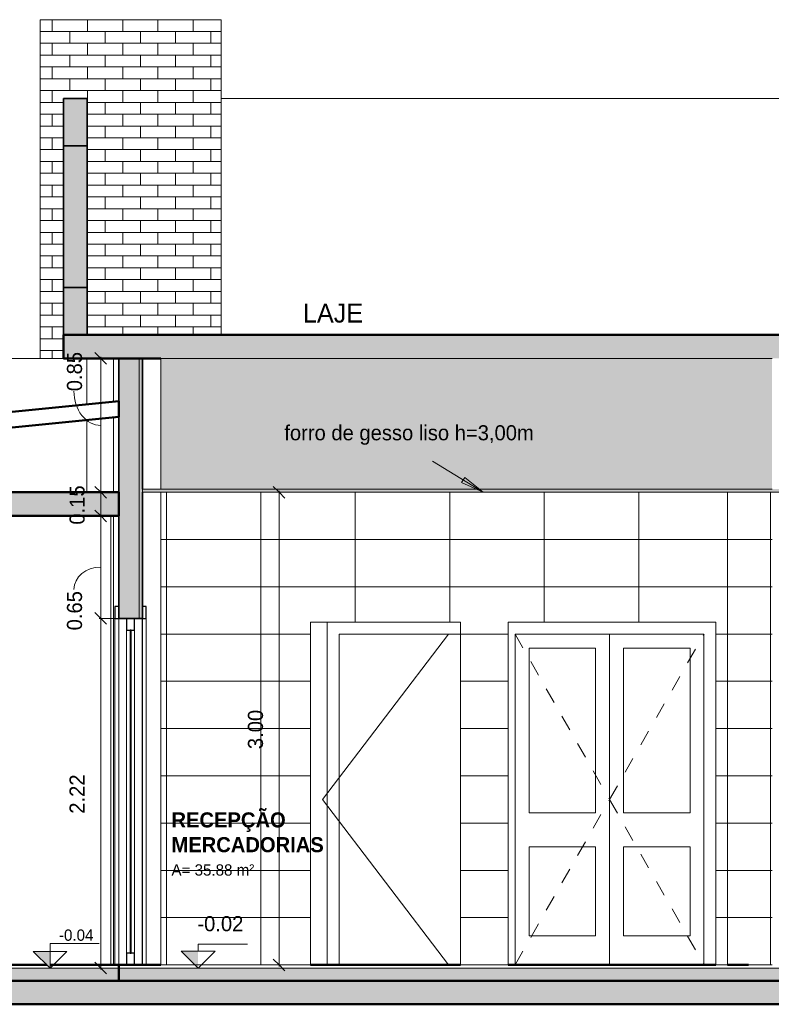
# Model space of a CAD drawing. Header units: metres. Extents: x -29 to 486, y -1 to 6.
# Tile 144 of 165: x 178.92 to 183.7, y -0.25 to 6. Entities that reach past the tile are written whole.
import ezdxf

# ---------------------------------------------------------------- set-up
doc = ezdxf.new("R2010")
doc.units = ezdxf.units.M
doc.linetypes.add('Dash', pattern=[0.00635, 0.003175, -0.003175])
doc.linetypes.add('Projeção', pattern=[0.003969, 0.002381, -0.001587])
for name, color, linetype, lineweight in [('A-ANNO-DIMS', 4, 'Continuous', 18), ('A-ANNO-DIMS-50', 211, 'Continuous', 9), ('A-AREA-IDEN', 2, 'Continuous', 9), ('A-DETL', 90, 'Continuous', 18), ('A-DETL-GENF', 92, 'Continuous', 18), ('A-DETL-THIN', 151, 'Continuous', 18), ('A-DOOR', 31, 'Continuous', 18), ('A-DOOR-FRAM', 31, 'Continuous', 18), ('A-DOOR-GLAZ', 31, 'Continuous', 9), ('A-FLOR', 192, 'Continuous', 18), ('A-FLOR-MCUT', 51, 'Continuous', 18), ('A-FLOR-OVHD', 1, 'Projeção', 18), ('A-FLOR-PATT', 8, 'Continuous', 50), ('A-GENM', 13, 'Continuous', 18), ('A-ROOF', 132, 'Continuous', 18), ('A-WALL', 113, 'Continuous', 18), ('A-WALL-PATT', 111, 'Continuous', 35), ('Drawing3_dwg _2_', 8, 'Continuous', 18), ('G-ANNO-DIMS', 111, 'Continuous', 9), ('G-ANNO-TEXT', 231, 'Continuous', 9)]:
    doc.layers.add(name, color=color, linetype=linetype, lineweight=lineweight)
doc.styles.add('Century Gothic', font='GOTHIC.TTF', dxfattribs={"height": 0.071856})
doc.styles.add('Century Gothic_1', font='GOTHIC.TTF', dxfattribs={"height": 0.095807})
doc.styles.add('Century Gothic_2', font='GOTHIC.TTF', dxfattribs={"height": 0.119759})
doc.styles.add('Century Gothic_B', font='GOTHICB.TTF', dxfattribs={"height": 0.095741})
doc.dimstyles.new('Diagonal_-_2MM_Century_Gothic_-_M_2', dxfattribs={"dimscale": 0.3048, "dimtxt": 0.1, "dimasz": 0.246063, "dimexe": 0.032808, "dimexo": 0.0625, "dimgap": 0.246063, "dimtad": 1, "dimrnd": 0.01, "dimzin": 0, "dimdsep": 46, "dimtxsty": 'Century Gothic_1', "dimblk1": 'OBLIQUE', "dimblk2": 'OBLIQUE', "dimsah": 1, "dimcen": 0.09, "dimdle": 0.032808, "dimazin": 0, "dimtfac": 1, "dimtdec": 4, "dimtix": 1, "dimtmove": 0, "dimatfit": 3, "dimfxl": 0.328084, "dimfxlon": 1, "dimtvp": 1, "dimtolj": 1, "dimtzin": 0, "dimarcsym": 2})
doc.dimstyles.new('Diagonal_-_2MM_Century_Gothic_-_M_2_1', dxfattribs={"dimscale": 0.3048, "dimtxt": 0.1, "dimasz": 0.246063, "dimexe": 0.032808, "dimexo": 0.0625, "dimgap": 0.246063, "dimtad": 1, "dimrnd": 0.01, "dimzin": 0, "dimdsep": 46, "dimtxsty": 'Century Gothic_1', "dimblk1": 'OBLIQUE', "dimblk2": 'OBLIQUE', "dimsah": 1, "dimcen": 0.09, "dimdle": 0.032808, "dimazin": 0, "dimtfac": 1, "dimtdec": 4, "dimtix": 1, "dimtmove": 1, "dimatfit": 3, "dimfxl": 0.328084, "dimfxlon": 1, "dimtvp": 1, "dimtolj": 1, "dimtzin": 0, "dimarcsym": 2})
pattern_1 = [(0, (-21.24, 0), (0, 0.075), []), (90, (-21.24, 0), (-0.112, 0.075), [0.075, -0.075])]

# ---------------------------------------------------------------- blocks, each defined once
blk = doc.blocks.new('Deslizante-2 Painéis - 1830 x 2134 mm-1531560-Corte DD')
at = {"layer": 'A-DOOR', "lineweight": 25}
for p, q in [((-20.7646, 2.2), (-20.7646, 2.125)), ((-20.7146, 2.2), (-20.7646, 2.2)), ((-20.7146, 2.125), (-20.7146, 2.2)), ((-20.7646, 2.125), (-20.7146, 2.125)), ((-20.7646, 0.075), (-20.7646, 0)), ((-20.7146, 0.075), (-20.7646, 0.075)), ((-20.7146, 0), (-20.7146, 0.075)), ((-20.7646, 0), (-20.7146, 0))]:
    blk.add_line(p, q, dxfattribs=at)
at = {"layer": 'A-DOOR'}
for p, q in [((-20.7646, 0.075), (-20.7646, 2.125)), ((-20.7146, 2.125), (-20.7146, 0.075))]:
    blk.add_line(p, q, dxfattribs=at)
at = {"layer": 'A-DOOR-FRAM', "lineweight": 25}
for p, q in [((-20.8396, 2.275), (-20.8396, 2.2)), ((-20.8146, 2.275), (-20.8396, 2.275)), ((-20.8146, 2.2), (-20.8146, 2.275)), ((-20.6646, 2.275), (-20.6646, 2.2)), ((-20.6396, 2.275), (-20.6646, 2.275)), ((-20.6396, 2.2), (-20.6396, 2.275)), ((-20.8396, 2.2), (-20.8146, 2.2)), ((-20.6646, 2.2), (-20.6396, 2.2))]:
    blk.add_line(p, q, dxfattribs=at)
at = {"layer": 'A-DOOR-FRAM'}
for p, q in [((-20.8396, 0), (-20.8396, 2.2)), ((-20.8146, 2.2), (-20.8146, 0)), ((-20.6646, 0), (-20.6646, 2.2)), ((-20.6396, 2.2), (-20.6396, 0))]:
    blk.add_line(p, q, dxfattribs=at)
at = {"layer": 'A-DOOR-GLAZ', "lineweight": 25}
for p, q in [((-20.7428, 2.125), (-20.7428, 0.075)), ((-20.7364, 2.125), (-20.7428, 2.125)), ((-20.7364, 0.075), (-20.7364, 2.125)), ((-20.7428, 0.075), (-20.7364, 0.075))]:
    blk.add_line(p, q, dxfattribs=at)
blk = doc.blocks.new('Drawing3_dwg_Toilet_tissue_dispenser_12762 - Toilet_tissue_dispenser_12762-202880-TÉRREO-1487642-Corte DD')
at = {"layer": 'A-GENM', "color": 3, "flags": 128}
for points in [[(-19.5603, 0), (-19.5601, 0), (-19.56, 0)], [(-19.551, 0), (-19.551, 0), (-19.551, 0), (-19.551, 0), (-19.5511, 0), (-19.5512, 0), (-19.5513, 0), (-19.5514, 0), (-19.5515, 0), (-19.5517, 0), (-19.5518, 0), (-19.552, 0), (-19.5522, 0), (-19.5524, 0), (-19.5526, 0), (-19.5529, 0), (-19.5531, 0), (-19.5534, 0), (-19.5537, 0), (-19.5539, 0), (-19.5543, 0), (-19.5546, 0), (-19.5549, 0), (-19.5552, 0), (-19.5556, 0), (-19.556, 0), (-19.5563, 0), (-19.5567, 0), (-19.5571, 0), (-19.5575, 0), (-19.5579, 0), (-19.5583, 0), (-19.5587, 0), (-19.5592, 0), (-19.5596, 0), (-19.56, 0), (-19.5956, 0)], [(-19.5512, 0), (-19.5512, 0), (-19.5512, 0), (-19.5513, 0), (-19.5513, 0), (-19.5514, 0), (-19.5515, 0), (-19.5516, 0), (-19.5518, 0), (-19.5519, 0), (-19.5521, 0), (-19.5523, 0), (-19.5524, 0), (-19.5527, 0), (-19.5529, 0), (-19.5531, 0), (-19.5534, 0), (-19.5536, 0), (-19.5539, 0), (-19.5542, 0), (-19.5545, 0), (-19.5549, 0), (-19.5552, 0), (-19.5555, 0), (-19.5559, 0), (-19.5563, 0), (-19.5566, 0), (-19.557, 0), (-19.5574, 0), (-19.5578, 0), (-19.5582, 0), (-19.5586, 0), (-19.559, 0), (-19.5595, 0), (-19.5599, 0), (-19.5603, 0), (-19.5956, 0)], [(-19.5511, 0), (-19.5511, 0), (-19.5511, 0), (-19.5511, 0), (-19.5511, 0), (-19.5511, 0), (-19.5511, 0), (-19.5511, 0), (-19.5511, 0), (-19.5511, 0), (-19.5511, 0), (-19.5511, 0), (-19.5511, 0), (-19.5511, 0), (-19.5512, 0), (-19.5512, 0), (-19.5512, 0), (-19.5512, 0), (-19.5512, 0), (-19.5512, 0), (-19.5512, 0), (-19.5512, 0), (-19.5512, 0), (-19.5512, 0), (-19.5512, 0), (-19.5512, 0), (-19.5512, 0), (-19.5512, 0), (-19.5512, 0), (-19.5512, 0), (-19.5512, 0), (-19.5512, 0), (-19.5512, 0), (-19.5512, 0)], [(-19.5512, 0), (-19.5512, 0), (-19.5512, 0), (-19.5512, 0), (-19.5512, 0), (-19.5512, 0), (-19.5512, 0), (-19.5512, 0), (-19.5512, 0), (-19.5512, 0), (-19.5512, 0), (-19.5512, 0), (-19.5512, 0), (-19.5512, 0), (-19.5512, 0), (-19.5512, 0), (-19.5512, 0), (-19.5512, 0), (-19.5512, 0), (-19.5512, 0), (-19.5511, 0), (-19.5511, 0), (-19.5511, 0), (-19.5511, 0), (-19.5511, 0), (-19.5511, 0), (-19.5511, 0), (-19.5511, 0), (-19.5511, 0), (-19.5511, 0), (-19.5511, 0), (-19.5511, 0), (-19.5511, 0), (-19.5511, 0), (-19.5511, 0), (-19.5511, 0), (-19.5511, 0), (-19.5511, 0), (-19.5511, 0), (-19.5511, 0), (-19.5511, 0), (-19.5511, 0), (-19.551, 0), (-19.551, 0), (-19.551, 0), (-19.551, 0), (-19.551, 0), (-19.551, 0), (-19.551, 0), (-19.551, 0), (-19.551, 0), (-19.551, 0), (-19.551, 0), (-19.551, 0), (-19.551, 0), (-19.551, 0), (-19.551, 0), (-19.551, 0), (-19.551, 0), (-19.551, 0), (-19.551, 0), (-19.551, 0), (-19.551, 0), (-19.551, 0), (-19.551, 0), (-19.551, 0), (-19.551, 0), (-19.551, 0)], [(-19.551, 0), (-19.551, 0), (-19.551, 0), (-19.551, 0), (-19.551, 0), (-19.551, 0), (-19.551, 0), (-19.551, 0), (-19.551, 0), (-19.551, 0), (-19.551, 0), (-19.551, 0), (-19.551, 0), (-19.551, 0), (-19.551, 0), (-19.551, 0), (-19.551, 0), (-19.551, 0), (-19.551, 0), (-19.551, 0), (-19.551, 0), (-19.551, 0), (-19.551, 0), (-19.551, 0), (-19.551, 0), (-19.551, 0), (-19.5511, 0), (-19.5511, 0), (-19.5511, 0), (-19.5511, 0), (-19.5511, 0), (-19.5511, 0), (-19.5511, 0), (-19.5511, 0)]]:
    blk.add_lwpolyline(points, dxfattribs=at)
blk = doc.blocks.new('Drawing3_dwg_Toilet_tissue_dispenser_12762 - Toilet_tissue_dispenser_12762-V24-TÉRREO-1487646-Corte DD')
at = {"layer": 'A-GENM', "color": 3}
for p, q in [((-20.602, 0), (-20.5992, 0)), ((-20.5992, 0), (-20.602, 0)), ((-20.5912, 0), (-20.5992, 0)), ((-20.5992, 0), (-20.5912, 0)), ((-20.5992, 0), (-20.5992, 0)), ((-20.5992, 0), (-20.5992, 0))]:
    blk.add_line(p, q, dxfattribs=at)
at = {"layer": 'A-GENM', "color": 3, "flags": 128}
for points in [[(-20.6482, 0), (-20.6483, 0), (-20.6484, 0)], [(-20.5474, 0), (-20.6484, 0), (-20.652, 0), (-20.6518, 0), (-20.6517, 0), (-20.6482, 0), (-20.5474, 0)]]:
    blk.add_lwpolyline(points, dxfattribs=at)
blk = doc.blocks.new('Drawing3_dwg__Oblique-1487647-Corte DD')
at = {"layer": 'A-ANNO-DIMS'}
blk.add_line((-21.7895, 0), (-21.677, 0), dxfattribs=at)
blk = doc.blocks.new('Drawing3_dwg _2_-1487641-Corte DD')
at = {"lineweight": 18}
for p, q in [((-25.3277, 0), (-21.7333, 0)), ((-25.3277, 0), (-21.271, 0)), ((-21.251, 0), (-20.5474, 0))]:
    blk.add_line(p, q, dxfattribs=at)
at = {"layer": 'A-ANNO-DIMS'}
blk.add_line((-21.6876, 0), (-21.9133, 0), dxfattribs=at)
blk.add_line((-21.6876, 0), (-21.9133, 0), dxfattribs=at)
at = {"layer": 'A-WALL', "color": 5}
for p, q in [((-20.6646, 0), (-20.8146, 0)), ((-20.6646, 0), (-20.5474, 0)), ((-20.5474, 0), (-20.6646, 0)), ((-19.5956, 0), (-19.4009, 0)), ((-19.4009, 0), (-19.5956, 0))]:
    blk.add_line(p, q, dxfattribs=at)
at = {"layer": 'A-WALL', "color": 170, "lineweight": 35}
for p, q in [((-21.271, 0), (-21.3146, 0)), ((-21.3146, 0), (-21.271, 0)), ((-20.5474, 0), (-21.251, 0)), ((-21.251, 0), (-20.8146, 0)), ((-20.5474, 0), (-21.1646, 0)), ((-21.1646, 0), (-20.8146, 0)), ((-20.8146, 0), (-20.5474, 0))]:
    blk.add_line(p, q, dxfattribs=at)
for name in ['Drawing3_dwg__Oblique-1487647-Corte DD', 'Drawing3_dwg_Toilet_tissue_dispenser_12762 - Toilet_tissue_dispenser_12762-V24-TÉRREO-1487646-Corte DD', 'Drawing3_dwg_Toilet_tissue_dispenser_12762 - Toilet_tissue_dispenser_12762-202880-TÉRREO-1487642-Corte DD']:
    blk.add_blockref(name, (0, 0))
at = {"extrusion": (0, 0, -1)}
blk.add_blockref('Drawing3_dwg__Oblique-1487647-Corte DD', (43.4666, 0), dxfattribs=at)
blk = doc.blocks.new('M_Descarga simples - 090 x 210 mm-2645461-Corte DD')
at = {"layer": 'A-DOOR-FRAM'}
for p, q in [((-19.4906, 2.176), (-19.4906, 0)), ((-19.4146, 0), (-19.4146, 2.1)), ((-19.4146, 2.1), (-18.6436, 2.1))]:
    blk.add_line(p, q, dxfattribs=at)
blk = doc.blocks.new('M_Bifold-2 Panel - 0915 x 2134mm-2564407-Corte DD')
at = {"layer": 'A-DOOR', "linetype": 'Dash'}
for p in [(-18.2971, 2.1), (-18.2971, 0)]:
    blk.add_line(p, (-17.6971, 1.05), dxfattribs=at)
at = {"layer": 'A-DOOR'}
for p, q in [((-17.6971, 0), (-17.6971, 2.1)), ((-17.6971, 2.1), (-17.6971, 0)), ((-18.2082, 0.9651), (-18.2082, 2.0111)), ((-18.2082, 2.0111), (-17.786, 2.0111)), ((-17.786, 2.0111), (-17.786, 0.9651)), ((-17.6082, 2.0111), (-17.186, 2.0111)), ((-17.6082, 0.9651), (-17.6082, 2.0111)), ((-17.186, 2.0111), (-17.186, 0.9651)), ((-17.786, 0.9651), (-18.2082, 0.9651)), ((-17.186, 0.9651), (-17.6082, 0.9651)), ((-18.2082, 0.1841), (-18.2082, 0.7493)), ((-18.2082, 0.7493), (-17.786, 0.7493)), ((-17.786, 0.7493), (-17.786, 0.1841)), ((-17.6082, 0.7493), (-17.186, 0.7493)), ((-17.6082, 0.1841), (-17.6082, 0.7493)), ((-17.186, 0.7493), (-17.186, 0.1841)), ((-17.786, 0.1841), (-18.2082, 0.1841)), ((-17.186, 0.1841), (-17.6082, 0.1841))]:
    blk.add_line(p, q, dxfattribs=at)
at = {"layer": 'A-DOOR-FRAM'}
for p, q in [((-18.2971, 0), (-18.2971, 2.1)), ((-18.2971, 2.1), (-17.0971, 2.1)), ((-17.0971, 2.1), (-17.0971, 0))]:
    blk.add_line(p, q, dxfattribs=at)
blk = doc.blocks.new('Elevações de ponto - M_Cota de elevação - Exterior preenchido-23614-Corte DD')
at = {"layer": 'G-ANNO-DIMS'}
blk.add_hatch(color=256, dxfattribs=at).paths.add_polyline_path([(-20.4185, 0.0878), (-20.3108, -0.02), (-20.3108, 0.0878)], flags=0)
for p, q in [((-20.3108, 0.1327), (-19.9957, 0.1327)), ((-20.3108, 0.0878), (-20.3108, 0.1327)), ((-20.4185, 0.0878), (-20.3108, -0.02)), ((-20.203, 0.0878), (-20.4185, 0.0878)), ((-20.3108, -0.02), (-20.203, 0.0878))]:
    blk.add_line(p, q, dxfattribs=at)
blk = doc.blocks.new('DIMBLOCK23-Corte DD')
at = {"layer": 'A-ANNO-DIMS-50', "lineweight": 35, "transparency": 16777216}
for p, q in [((179.4361, 3.85), (179.3986, 3.8875)), ((179.4361, 3.85), (179.4736, 3.8125)), ((179.4361, 3), (179.3986, 3.0375)), ((179.4361, 3), (179.4736, 2.9625))]:
    blk.add_line(p, q, dxfattribs=at)
at = {"layer": 'A-ANNO-DIMS-50', "transparency": 16777216}
for p, q in [((179.3361, 3.85), (179.4461, 3.85)), ((179.4361, 3.85), (179.3361, 3.85)), ((179.4361, 3.86), (179.4361, 3)), ((179.5361, 3), (179.4261, 3)), ((179.4361, 3), (179.5361, 3))]:
    blk.add_line(p, q, dxfattribs=at)
blk.add_ellipse((179.4361, 3.6414), major_axis=(0, 0.2164), ratio=0.785458, start_param=1.570796, end_param=3.141593, dxfattribs=at)
at = {"layer": 'A-ANNO-DIMS-50', "color": 0, "transparency": 16777216, "insert": (179.2218, 3.6414), "char_height": 0.09581, "width": 0.312381, "attachment_point": 1, "rotation": 90, "line_spacing_factor": 0.984117, "style": 'Century Gothic_1'}
blk.add_mtext('0.85', dxfattribs=at)
blk = doc.blocks.new('_Oblique')
at = {"color": 0, "linetype": 'ByBlock', "lineweight": -2}
blk.add_line((-0.5, -0.5), (0.5, 0.5), dxfattribs=at)
blk = doc.blocks.new('DIMBLOCK24-Corte DD')
at = {"layer": 'A-ANNO-DIMS-50', "lineweight": 35, "transparency": 16777216}
for p, q in [((179.4361, 3), (179.3986, 3.0375)), ((179.4361, 3), (179.4736, 2.9625)), ((179.4361, 2.85), (179.3986, 2.8875)), ((179.4361, 2.85), (179.4736, 2.8125))]:
    blk.add_line(p, q, dxfattribs=at)
at = {"layer": 'A-ANNO-DIMS-50', "transparency": 16777216}
for p, q in [((179.5361, 3), (179.4261, 3)), ((179.4361, 3), (179.4361, 2.85)), ((179.4361, 3), (179.5361, 3)), ((179.5361, 2.85), (179.4261, 2.85)), ((179.4361, 2.85), (179.5361, 2.85))]:
    blk.add_line(p, q, dxfattribs=at)
at = {"layer": 'A-ANNO-DIMS-50', "color": 0, "transparency": 16777216, "insert": (179.2383, 2.7948), "char_height": 0.09581, "width": 0.312381, "attachment_point": 1, "rotation": 90, "line_spacing_factor": 0.984117, "style": 'Century Gothic_1'}
blk.add_mtext('0.15', dxfattribs=at)
blk = doc.blocks.new('DIMBLOCK25-Corte DD')
at = {"layer": 'A-ANNO-DIMS-50', "lineweight": 35, "transparency": 16777216}
for p, q in [((179.4361, 2.85), (179.3986, 2.8875)), ((179.4361, 2.85), (179.4736, 2.8125)), ((179.4361, 2.2), (179.3986, 2.2375)), ((179.4361, 2.2), (179.4736, 2.1625))]:
    blk.add_line(p, q, dxfattribs=at)
at = {"layer": 'A-ANNO-DIMS-50', "transparency": 16777216}
for p, q in [((179.5361, 2.85), (179.4261, 2.85)), ((179.4361, 2.85), (179.4361, 2.2)), ((179.4361, 2.85), (179.5361, 2.85)), ((179.5361, 2.2), (179.4261, 2.2)), ((179.4361, 2.2), (179.5361, 2.2))]:
    blk.add_line(p, q, dxfattribs=at)
blk.add_ellipse((179.4361, 2.3839), major_axis=(-0.17, 0), ratio=0.829973, start_param=4.712389, end_param=6.283185, dxfattribs=at)
at = {"layer": 'A-ANNO-DIMS-50', "color": 0, "transparency": 16777216, "insert": (179.2218, 2.1236), "char_height": 0.09581, "width": 0.312381, "attachment_point": 1, "rotation": 90, "line_spacing_factor": 0.984117, "style": 'Century Gothic_1'}
blk.add_mtext('0.65', dxfattribs=at)
blk = doc.blocks.new('DIMBLOCK26-Corte DD')
at = {"layer": 'A-ANNO-DIMS-50', "lineweight": 35, "transparency": 16777216}
for p, q in [((179.4361, 2.2), (179.3986, 2.2375)), ((179.4361, 2.2), (179.4736, 2.1625)), ((179.4361, -0.02), (179.3986, 0.0175)), ((179.4361, -0.02), (179.4736, -0.0575))]:
    blk.add_line(p, q, dxfattribs=at)
at = {"layer": 'A-ANNO-DIMS-50', "transparency": 16777216}
for p, q in [((179.5361, 2.2), (179.4261, 2.2)), ((179.4361, 2.2), (179.4361, -0.03)), ((179.4361, 2.2), (179.5361, 2.2)), ((179.5361, -0.02), (179.4261, -0.02)), ((179.4361, -0.02), (179.5361, -0.02))]:
    blk.add_line(p, q, dxfattribs=at)
at = {"layer": 'A-ANNO-DIMS-50', "color": 0, "transparency": 16777216, "insert": (179.2383, 0.9598), "char_height": 0.09581, "width": 0.312381, "attachment_point": 1, "rotation": 90, "line_spacing_factor": 0.984117, "style": 'Century Gothic_1'}
blk.add_mtext('2.22', dxfattribs=at)
blk = doc.blocks.new('DIMBLOCK44-Corte DD')
at = {"layer": 'A-ANNO-DIMS-50', "lineweight": 35, "transparency": 16777216}
for p, q in [((180.5691, 3), (180.5316, 3.0375)), ((180.5691, 3), (180.6066, 2.9625)), ((180.5691, 0), (180.5316, 0.0375)), ((180.5691, 0), (180.6066, -0.0375))]:
    blk.add_line(p, q, dxfattribs=at)
at = {"layer": 'A-ANNO-DIMS-50', "transparency": 16777216}
for p, q in [((180.5691, -0.01), (180.5691, 3.01)), ((180.4691, 3), (180.5791, 3)), ((180.5691, 3), (180.4691, 3)), ((180.4691, 0), (180.5791, 0)), ((180.5691, 0), (180.4691, 0))]:
    blk.add_line(p, q, dxfattribs=at)
at = {"layer": 'A-ANNO-DIMS-50', "color": 0, "transparency": 16777216, "insert": (180.3713, 1.3698), "char_height": 0.09581, "width": 0.312381, "attachment_point": 1, "rotation": 90, "line_spacing_factor": 0.984117, "style": 'Century Gothic_1'}
blk.add_mtext('3.00', dxfattribs=at)

msp = doc.modelspace()

# ---------------------------------------------------------------- hatches: boundary and pattern name
at = {"layer": 'A-DETL-GENF'}
h = msp.add_hatch(color=7, dxfattribs=at)
h.paths.add_polyline_path([(195.3421, 3.02), (197.9407, 3.02), (197.9407, 3.85), (187.9008, 3.85), (187.9008, 3.02), (195.3099, 3.02)], flags=0)
h.paths.add_polyline_path([(181.9736, 3.02), (183.7008, 3.02), (183.7008, 3.85), (179.818, 3.85), (179.818, 3.02), (181.8883, 3.02)], flags=0)
h.paths.add_polyline_path([(203.3151, 3.02), (203.4407, 3.02), (203.4407, 3.85), (198.0907, 3.85), (198.0907, 3.02), (203.265, 3.02)], flags=0)
h.paths.add_polyline_path([(183.8408, 3.02), (187.7508, 3.02), (187.7508, 3.85), (183.8408, 3.85), (183.8408, 3.5955)], flags=0)
for color, points in [(1, [(195.1807, 3), (203.4407, 3), (203.4407, 3.02), (179.7008, 3.02), (179.7008, 3), (194.8191, 3)]), (7, [(179.1143, -0.02), (179.1143, 0.0861), (179.0082, 0.0861), (179.0943, 0)])]:
    msp.add_hatch(color=color, dxfattribs=at).paths.add_polyline_path(points, flags=0)
h = msp.add_hatch(dxfattribs=at)
h.set_pattern_fill('FP_83', color=55, style=0, pattern_type=2)
h.set_pattern_definition([(0, (3.453, 3.6), (0, 0.3), []), (90, (3.453, 3.6), (-0.6, 4e-17), [])])
h.paths.add_polyline_path([(180.0508, 0), (180.7697, 0), (180.7697, 2.176), (181.7217, 2.176), (181.7217, 0), (182.0248, 0), (182.0248, 2.176), (183.3443, 2.176), (183.3443, 0), (183.4184, 0), (183.4184, 3), (179.818, 3), (179.818, 0)], flags=0)
h = msp.add_hatch(dxfattribs=at)
h.set_pattern_fill('FP_79', color=55, style=0, pattern_type=2)
h.set_pattern_definition([(0, (4.536, 3.3), (0, 0.3), []), (90, (4.536, 3.3), (-0.6, 4e-17), [])])
h.paths.add_polyline_path([(183.6758, 0), (183.7008, 0), (183.7008, 3), (183.5508, 3), (183.5508, 0)], flags=0)
at = {"layer": 'A-FLOR-PATT', "lineweight": 18}
for points in [[(229.9007, 3.85), (230.3007, 3.85), (230.3007, 4), (179.2008, 4), (179.2008, 3.85), (227.8674, 3.85)], [(175.9008, 2.85), (179.5508, 2.85), (179.5508, 3), (175.9008, 3), (175.9008, 2.8753)], [(175.9008, -0.1), (179.5508, -0.1), (179.5508, -0.02), (175.9008, -0.02)], [(189.1256, -0.1), (203.5907, -0.1), (203.5907, -0.02), (179.5508, -0.02), (179.5508, -0.1), (189.0908, -0.1)], [(194.4085, -0.25), (231.3893, -0.25), (231.3893, -0.1), (175.9008, -0.1), (175.9008, -0.25), (192.6475, -0.25)]]:
    msp.add_hatch(color=256, dxfattribs=at).paths.add_polyline_path(points, flags=0)
at = {"layer": 'A-WALL-PATT', "lineweight": 18}
h = msp.add_hatch(dxfattribs=at)
h.set_pattern_fill('FP_68', color=256, style=0, pattern_type=2)
h.set_pattern_definition(pattern_1)
h.paths.add_polyline_path([(179.0508, 3.85), (179.2008, 3.85), (179.2008, 6), (179.0508, 6), (179.0508, 4)], flags=0)
h = msp.add_hatch(dxfattribs=at)
h.set_pattern_fill('FP_68', color=256, style=0, pattern_type=2)
h.set_pattern_definition(pattern_1)
h.paths.add_polyline_path([(180.2008, 4), (180.2008, 6), (179.2008, 6), (179.2008, 5.5), (179.3508, 5.5), (179.3508, 4), (180.0508, 4)], flags=0)
for points in [[(179.3508, 5.2), (179.3508, 5.5), (179.2008, 5.5), (179.2008, 5.2)], [(179.2008, 4.3), (179.3508, 4.3), (179.3508, 5.2), (179.2008, 5.2)], [(179.348, 4), (179.3508, 4), (179.3508, 4.3), (179.2008, 4.3), (179.2008, 4)], [(179.7008, 2.2), (179.7008, 3.85), (179.6808, 3.85), (179.6808, 2.2)]]:
    msp.add_hatch(color=256, dxfattribs=at).paths.add_polyline_path(points, flags=0)
at = {"layer": 'A-WALL-PATT'}
msp.add_hatch(color=256, dxfattribs=at).paths.add_polyline_path([(179.5508, 2.2), (179.6808, 2.2), (179.6808, 3.85), (179.5508, 3.85), (179.5508, 2.85)], flags=0)
at = {"layer": 'A-WALL-PATT', "lineweight": 18}
h = msp.add_hatch(dxfattribs=at)
h.set_pattern_fill('FP_73', color=256, style=0, pattern_type=2)
h.set_pattern_definition([(0, (-16.615, 0.3), (0, 0.3), []), (90, (-16.615, 0.3), (-0.6, 4e-17), [])])
h.paths.add_polyline_path([(183.5508, 0), (183.5508, 3), (183.4184, 3), (183.4184, 0)], flags=0)
at = {"layer": 'G-ANNO-TEXT'}
msp.add_hatch(color=210, dxfattribs=at).paths.add_polyline_path([(181.866, 3), (181.7482, 3.0949), (181.7276, 3.0612)], flags=0)

# ---------------------------------------------------------------- linework, layer by layer
at = {"layer": 'A-DETL'}
for p, q in [((183.7008, 3.85), (179.818, 3.85)), ((179.818, 3.85), (179.818, 3.02)), ((179.818, 3.02), (179.7008, 3.02)), ((179.7008, 3.02), (179.7008, 3)), ((179.818, 3.02), (183.7008, 3.02)), ((179.7008, 3), (203.4407, 3)), ((179.818, 3), (179.818, 0)), ((183.4184, 0), (183.4184, 3)), ((183.6908, 3), (183.6908, 0)), ((180.7697, 0), (180.7697, 2.176)), ((180.7697, 2.176), (181.7217, 2.176)), ((181.7217, 2.176), (181.7217, 0)), ((182.0248, 0), (182.0248, 2.176)), ((182.0248, 2.176), (183.3443, 2.176)), ((183.3443, 2.176), (183.3443, 0)), ((179.1143, -0.02), (179.1143, 0.135)), ((179.1143, 0.135), (179.4258, 0.135)), ((179.0082, 0.0861), (179.1143, -0.02)), ((179.2204, 0.0861), (179.0082, 0.0861)), ((179.1143, -0.02), (179.2204, 0.0861)), ((179.818, 0), (180.7697, 0)), ((181.7217, 0), (182.0248, 0)), ((183.3443, 0), (183.4184, 0)), ((183.6908, 0), (183.5508, 0))]:
    msp.add_line(p, q, dxfattribs=at)
at = {"layer": 'A-DETL-THIN'}
for p in [(181.6457, 2.1), (181.6457, 0)]:
    msp.add_line(p, (180.8457, 1.05), dxfattribs=at)
at = {"layer": 'A-FLOR', "lineweight": 50}
for p, q in [((187.0758, 4), (179.2008, 4)), ((179.2008, 4), (179.2008, 3.85)), ((179.2008, 3.85), (179.818, 3.85)), ((179.5508, 3), (175.9008, 3)), ((179.5508, 2.85), (179.5508, 3)), ((176.0508, 2.85), (179.5508, 2.85)), ((179.0943, 0), (175.0376, 0)), ((179.818, 0), (179.1143, 0)), ((179.5508, 0), (179.5508, -0.1)), ((181.7217, 0), (180.7697, 0)), ((183.3443, 0), (182.0248, 0)), ((183.5508, 0), (183.4184, 0)), ((231.3893, -0.1), (175.0376, -0.1)), ((175.0376, -0.25), (231.3893, -0.25))]:
    msp.add_line(p, q, dxfattribs=at)
at = {"layer": 'A-FLOR-MCUT'}
msp.add_line((229.4507, -0.02), (175.9008, -0.02), dxfattribs=at)
at = {"layer": 'A-FLOR-OVHD'}
for q in [(183.2683, 2.1), (183.2683, 0)]:
    msp.add_line((182.6683, 1.05), q, dxfattribs=at)
at = {"layer": 'A-ROOF', "lineweight": 50}
for p, q in [((179.5508, 3.579), (176.2508, 3.249)), ((179.5508, 3.4785), (179.5508, 3.579)), ((176.2508, 3.1485), (179.5508, 3.4785))]:
    msp.add_line(p, q, dxfattribs=at)
at = {"layer": 'A-WALL'}
for p, q in [((179.0508, 3.85), (179.0508, 6)), ((180.2008, 6), (179.0508, 6)), ((180.2008, 4), (180.2008, 6)), ((187.0758, 5.5), (180.2008, 5.5)), ((179.2008, 3.85), (176.0508, 3.85)), ((179.348, 3.5587), (179.348, 3.85)), ((179.518, 3.5757), (179.518, 3.85)), ((179.6808, 2.2), (179.6808, 3.85)), ((179.348, 3), (179.348, 3.4582)), ((179.518, 3), (179.518, 3.4752)), ((179.5008, 2.85), (179.5008, 0)), ((179.518, 0), (179.518, 2.85)), ((179.5508, 0), (179.5508, 2.2)), ((179.7008, 2.2), (179.7008, 0))]:
    msp.add_line(p, q, dxfattribs=at)
at = {"layer": 'A-WALL', "lineweight": 35}
for p, q in [((179.3508, 5.5), (179.2008, 5.5)), ((179.2008, 5.5), (179.2008, 4)), ((179.3508, 4), (179.3508, 5.5)), ((179.2008, 5.2), (179.3508, 5.2)), ((179.3508, 4.3), (179.2008, 4.3)), ((179.5508, 3.85), (179.5508, 2.2)), ((179.7008, 3.02), (179.7008, 3.85)), ((179.7008, 2.2), (179.7008, 3)), ((179.5508, 2.2), (179.7008, 2.2))]:
    msp.add_line(p, q, dxfattribs=at)
at = {"layer": 'G-ANNO-TEXT', "color": 210}
for p, q in [((181.866, 3), (181.5431, 3.1968)), ((181.7482, 3.0949), (181.7276, 3.0612)), ((181.866, 3), (181.7482, 3.0949)), ((181.7276, 3.0612), (181.866, 3))]:
    msp.add_line(p, q, dxfattribs=at)

# ---------------------------------------------------------------- block references
at = {"layer": 'A-DOOR'}
for name in ['Deslizante-2 Painéis - 1830 x 2134 mm-1531560-Corte DD', 'M_Descarga simples - 090 x 210 mm-2645461-Corte DD', 'M_Bifold-2 Panel - 0915 x 2134mm-2564407-Corte DD']:
    msp.add_blockref(name, (200.3653, 0), dxfattribs=at)
at = {"layer": 'Drawing3_dwg _2_', "color": 4}
msp.add_blockref('Drawing3_dwg _2_-1487641-Corte DD', (200.3653, 0), dxfattribs=at)
at = {"layer": 'G-ANNO-DIMS'}
msp.add_blockref('Elevações de ponto - M_Cota de elevação - Exterior preenchido-23614-Corte DD', (200.3653, 0), dxfattribs=at)

# ---------------------------------------------------------------- texts
at = {"layer": 'A-AREA-IDEN', "attachment_point": 1}
for s, insert, char_height, width, line_spacing_factor, style in [('RECEPÇÃO\\PMERCADORIAS', (179.8858, 0.9684), 0.095741, 1.1448, 0.984796, 'Century Gothic_B'), ('A= 35.88 m²', (179.8858, 0.6387), 0.071856, 0.6687, 0.984117, 'Century Gothic')]:
    msp.add_mtext(s, dxfattribs=dict(at, insert=insert, char_height=char_height, width=width, line_spacing_factor=line_spacing_factor, style=style))
at = {"layer": 'G-ANNO-DIMS', "insert": (180.0504, 0.3097), "char_height": 0.09581, "width": 0.3576, "attachment_point": 1, "line_spacing_factor": 0.984117, "style": 'Century Gothic_1'}
msp.add_mtext('-0.02', dxfattribs=at)
at = {"layer": 'G-ANNO-TEXT', "color": 7, "insert": (180.7206, 4.1971), "char_height": 0.11976, "width": 0.438, "attachment_point": 1, "line_spacing_factor": 0.984117, "style": 'Century Gothic_2', "bg_fill": 3, "box_fill_scale": 1.25, "bg_fill_color": 0, "bg_fill_transparency": 0}
msp.add_mtext('LAJE', dxfattribs=at)
at = {"layer": 'G-ANNO-TEXT', "color": 7, "attachment_point": 1, "line_spacing_factor": 0.984117}
for s, insert, char_height, width, style in [('forro de gesso liso h=3,00m', (180.6024, 3.4259), 0.095807, 2.0352, 'Century Gothic_1'), ('-0.04', (179.1712, 0.2253), 0.07186, 0.2682, 'Century Gothic')]:
    msp.add_mtext(s, dxfattribs=dict(at, insert=insert, char_height=char_height, width=width, style=style))

# ---------------------------------------------------------------- dimensions: what is measured, and where the dimension line sits
at = {"layer": 'A-ANNO-DIMS', "lineweight": 9}
for base, p1, p2, override, picture, middle in [((179.4361, 3), (179.3361, 3.85), (179.5361, 3), {"dimpost": '<>', "dimfxl": 0.873212}, 'DIMBLOCK23-Corte DD', (179.2857, 3.7976)), ((179.4361, 2.2), (179.5361, 2.85), (179.5361, 2.2), {"dimpost": '<>', "dimfxl": 0.65}, 'DIMBLOCK25-Corte DD', (179.2857, 2.2798))]:
    dim = msp.add_linear_dim(base=base, p1=p1, p2=p2, angle=90, dimstyle='Diagonal_-_2MM_Century_Gothic_-_M_2_1', override=override, dxfattribs=at)
    dim.commit()
    dim.dimension.update_dxf_attribs({"geometry": picture, "text_midpoint": middle, "dimtype": 160, "text_rotation": 90})
for base, p1, p2, override, picture, middle in [((179.4361, 2.85), (179.5361, 3), (179.5361, 2.85), {"dimpost": '<>', "dimfxl": 0.15}, 'DIMBLOCK24-Corte DD', (179.3107, 2.925)), ((180.5691, 3), (180.4691, 0), (180.4691, 3), {"dimpost": '<>', "dimfxl": 3}, 'DIMBLOCK44-Corte DD', (180.4437, 1.5)), ((179.4361, -0.02), (179.5361, 2.2), (179.5361, -0.02), {"dimpost": '<>', "dimfxl": 2.22}, 'DIMBLOCK26-Corte DD', (179.311, 1.09))]:
    dim = msp.add_linear_dim(base=base, p1=p1, p2=p2, angle=90, dimstyle='Diagonal_-_2MM_Century_Gothic_-_M_2', override=override, dxfattribs=at)
    dim.commit()
    dim.dimension.update_dxf_attribs({"geometry": picture, "text_midpoint": middle})

doc.saveas('drawing.dxf')
